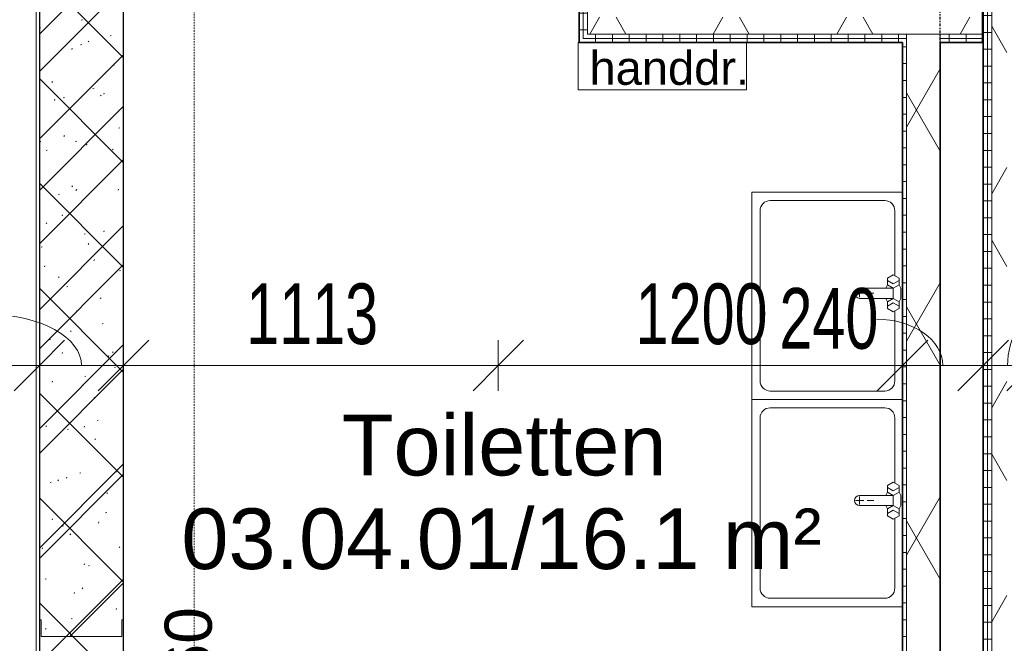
# Model space of a CAD drawing. Header units: millimetres. Extents: x -80560 to 110805, y -11020 to 52719.
# Tile 50 of 145: x 53761 to 56685, y 14293 to 16143. Entities that reach past the tile are written whole.
import ezdxf

# ---------------------------------------------------------------- set-up
doc = ezdxf.new("R2010")
doc.units = ezdxf.units.MM
doc.linetypes.add('CENTER2', pattern=[20, 8, -4, 4, -4])
doc.linetypes.add('DASHDOT2', pattern=[8, 4, -2, 0, -2])
for name, color, linetype, lineweight in [('A-ANNO-DIMS', 211, 'Continuous', 9), ('A-ANNO-DIMS-100', 211, 'Continuous', 9), ('A-ANNO-NOTE', 131, 'Continuous', 18), ('A-AREA-IDEN', 2, 'Continuous', 9), ('A-DETL', 90, 'Continuous', 18), ('A-DETL-GENF', 92, 'Continuous', 18), ('A-FLOR-OTLN', 51, 'Continuous', 18), ('A-WALL', 113, 'Continuous', 35), ('A-WALL-PATT', 111, 'Continuous', 35), ('G-ANNO-TEXT', 231, 'Continuous', 9), ('I-WALL', 2, 'Continuous', 18), ('P-SANR-FIXT', 6, 'Continuous', 18), ('S-GRID', 1, 'Continuous', 9)]:
    doc.layers.add(name, color=color, linetype=linetype, lineweight=lineweight)
doc.styles.add('Arial', font='arial.ttf', dxfattribs={"height": 180})
doc.styles.add('Arial_1', font='arial.ttf', dxfattribs={"height": 140})
doc.styles.add('Arial_5', font='arial.ttf', dxfattribs={"width": 0.7, "height": 180})
doc.styles.add('Arial_9', font='arial.ttf', dxfattribs={"height": 100})
doc.dimstyles.new('n3o_1_8', dxfattribs={"dimscale": 304.8, "dimtxt": 183.646692, "dimasz": 0.492126, "dimexe": 0.246063, "dimexo": 0.0625, "dimgap": 0.032808, "dimtad": 1, "dimdec": 0, "dimdsep": 46, "dimtxsty": 'Arial_5', "dimblk1": 'OBLIQUE', "dimblk2": 'OBLIQUE', "dimsah": 1, "dimcen": 0.09, "dimdle": 0.246063, "dimazin": 0, "dimtfac": 1, "dimtdec": 4, "dimtix": 1, "dimtmove": 0, "dimatfit": 3, "dimfxl": 0.246063, "dimfxlon": 1, "dimtvp": 1, "dimtolj": 1, "dimtzin": 0, "dimarcsym": 2})
doc.dimstyles.new('n3o_1_8_1', dxfattribs={"dimscale": 304.8, "dimtxt": 183.646692, "dimasz": 0.492126, "dimexe": 0.246063, "dimexo": 0.0625, "dimgap": 0.032808, "dimtad": 1, "dimdec": 0, "dimdsep": 46, "dimtxsty": 'Arial_5', "dimblk1": 'OBLIQUE', "dimblk2": 'OBLIQUE', "dimsah": 1, "dimcen": 0.09, "dimdle": 0.246063, "dimazin": 0, "dimtfac": 1, "dimtdec": 4, "dimtix": 1, "dimtmove": 1, "dimatfit": 3, "dimfxl": 0.246063, "dimfxlon": 1, "dimtvp": 1, "dimtolj": 1, "dimtzin": 0, "dimarcsym": 2})
pattern_1 = [(180, (56767.32, 14055.25), (-1e-13, -50), [])]
pattern_2 = [(60, (24894.82, 0), (-274.963, 158.75), []), (120, (24894.82, 0), (-274.963, -158.75), [])]
pattern_3 = [(90, (56021.07, 16075), (-50, 6e-14), [])]
pattern_4 = [(180, (55522.32, 17112.5), (-3e-14, -50), [])]

# ---------------------------------------------------------------- blocks, each defined once
blk = doc.blocks.new('19112_SW_LeonardoCollege_R2020_rvt-1-DO_03 derde verdieping')
at = {"layer": 'A-WALL-PATT', "lineweight": 5}
h = blk.add_hatch(dxfattribs=at)
h.set_pattern_fill('FP_169', color=10, angle=45, style=0, pattern_type=2)
h.set_pattern_definition([(135, (29175, 14167.5), (-155.563, -155.563), []), (225, (29175, 14167.5), (155.563, -155.563), [])])
h.paths.add_polyline_path([(29175, 10250), (29175, 18085), (28925, 18085), (28925, 10250), (29028.3, 10250)], flags=0)
at = {"layer": 'I-WALL', "color": 50, "lineweight": 25}
for p, q in [((28925, 18085), (28925, 10250)), ((29175, 10250), (29175, 18085))]:
    blk.add_line(p, q, dxfattribs=at)
blk = doc.blocks.new('95251-Leonardo College Leiden_rvt-1-DO_03 derde verdieping')
at = {"layer": 'A-WALL-PATT', "lineweight": 9}
h = blk.add_hatch(dxfattribs=at)
h.set_pattern_fill('FP_184', color=55, style=0, pattern_type=2)
h.set_pattern_definition([(45, (0, 0), (-176.7767, 176.7767), []), (17, (0, 0), (51.37877, 156.87645), [3.353, -159.647, 3.353, -88.647, -134]), (17, (0, 0), (51.37877, 156.87645), [-255, 3.353, -130.647]), (48, (0, 0), (-36.014, 160.26226), [3.353, -158.647, 3.353, -160.647, -132]), (48, (0, 0), (-36.014, 160.26226), [-326, 3.353, -128.647]), (71, (0, 0), (-94.825, 133.12483), [3.353, -156.647, 3.353, -87.247, -131]), (71, (0, 0), (-94.825, 133.12483), [-250.6, 3.353, -127.647])])
h.paths.add_polyline_path([(29050, 14312.5), (29170, 14312.5), (29170, 14362.5), (29175, 14362.5), (29175, 18085), (28925, 18085), (28925, 14362.5), (28930, 14362.5), (28930, 14312.5), (29028.3, 14312.5)], flags=0)
at = {"layer": 'A-WALL', "color": 130, "lineweight": 5}
for p, q in [((28925, 18085), (28925, 14362.5)), ((29175, 14362.5), (29175, 18085)), ((28925, 14362.5), (28930, 14362.5)), ((28930, 14362.5), (28930, 14312.5)), ((29170, 14312.5), (29170, 14362.5)), ((29170, 14362.5), (29175, 14362.5)), ((28930, 14312.5), (29170, 14312.5))]:
    blk.add_line(p, q, dxfattribs=at)
blk = doc.blocks.new('74_n3o_fonteintje_450x600 - std-V224-DO_03 derde verdieping')
at = {"layer": 'P-SANR-FIXT'}
for p, q in [((-300, -2.5), (-300, -450)), ((315, -450), (315, -2.5)), ((-300, -450), (315, -450))]:
    blk.add_line(p, q, dxfattribs=at)
blk = doc.blocks.new('53_wastafel_450X600 - std-V225-DO_03 derde verdieping')
at = {"layer": 'P-SANR-FIXT'}
for p, q in [((-300, -450), (-300, -2.5)), ((-52.4, -25), (-245, -25)), ((-45, -12.2), (-55, -29.5)), ((-25, -12.2), (-45, -12.2)), ((-28.4, -29.5), (-38.4, -12.2)), ((-25, -12.2), (-15, -7.2)), ((-15, -29.5), (-25, -12.2)), ((-15, -7.2), (15, -7.2)), ((15, -7.2), (25, -12.2)), ((15, -29.5), (25, -12.2)), ((25, -12.2), (45, -12.2)), ((28.4, -29.5), (38.4, -12.2)), ((45, -12.2), (55, -29.5)), ((260, -25), (52.4, -25)), ((315, -2.5), (315, -450)), ((-275, -55), (-275, -395)), ((-55, -29.5), (-45, -46.8)), ((-45, -46.8), (-25, -46.8)), ((-38.4, -46.8), (-28.4, -29.5)), ((-25, -46.8), (-15, -29.5)), ((-25, -46.8), (-15, -51.8)), ((-15, -29.5), (-15, -129.5)), ((15, -29.5), (-15, -29.5)), ((25, -46.8), (15, -29.5)), ((15, -129.5), (15, -29.5)), ((25, -46.8), (15, -51.8)), ((45, -46.8), (25, -46.8)), ((38.4, -46.8), (28.4, -29.5)), ((55, -29.5), (45, -46.8)), ((290, -395), (290, -55)), ((0, -107.5), (0, -87.5)), ((12, -129.5), (-12, -129.5)), ((0, -141.5), (0, -117.5)), ((-245, -425), (260, -425)), ((315, -450), (-300, -450))]:
    blk.add_line(p, q, dxfattribs=at)
for centre, radius, start, end in [((-245, -55), 30, 90, 180), ((260, -55), 30, 0, 90), ((0, -129.5), 15, 180, 0), ((-245, -395), 30, 180, 270), ((260, -395), 30, 270, 360)]:
    blk.add_arc(centre, radius, start, end, dxfattribs=at)
blk = doc.blocks.new('01_n3o_symbool_lijn_met_tekst - brandwerend_B60-31157474-DO_03 derde verdieping')
at = {"layer": 'A-DETL-GENF', "color": 3, "linetype": 'DASHDOT2'}
blk.add_line((0, 0), (8362.5, 0), dxfattribs=at)
blk = doc.blocks.new('DIMBLOCK297-DO_03 derde verdieping')
at = {"layer": 'A-ANNO-DIMS-100'}
for p, q in [((51219.8, 15116.7), (51294.8, 15191.7)), ((51219.8, 15191.7), (51219.8, 15041.7)), ((51219.8, 15116.7), (51219.8, 15191.7)), ((53819.8, 15116.7), (53894.8, 15191.7)), ((53819.8, 15191.7), (53819.8, 15041.7)), ((53819.8, 15116.7), (53819.8, 15191.7)), ((51219.8, 15116.7), (51144.8, 15041.7)), ((51219.8, 15116.7), (53819.8, 15116.7)), ((53819.8, 15116.7), (53744.8, 15041.7))]:
    blk.add_line(p, q, dxfattribs=at)
at = {"layer": 'A-ANNO-DIMS-100', "color": 0, "insert": (52327.7, 15360.4), "char_height": 180, "width": 461.094, "attachment_point": 1, "line_spacing_factor": 0.941778, "style": 'Arial_5'}
blk.add_mtext('2600', dxfattribs=at)
blk = doc.blocks.new('_Oblique')
at = {"color": 0, "linetype": 'ByBlock', "lineweight": -2}
blk.add_line((-0.5, -0.5), (0.5, 0.5), dxfattribs=at)
blk = doc.blocks.new('DIMBLOCK298-DO_03 derde verdieping')
at = {"layer": 'A-ANNO-DIMS-100'}
for p, q in [((53819.8, 15116.7), (53894.8, 15191.7)), ((53819.8, 15191.7), (53819.8, 15041.7)), ((53819.8, 15116.7), (53819.8, 15191.7)), ((54069.8, 15116.7), (54144.8, 15191.7)), ((54069.8, 15191.7), (54069.8, 15041.7)), ((54069.8, 15116.7), (54069.8, 15191.7)), ((53819.8, 15116.7), (53744.8, 15041.7)), ((53819.8, 15116.7), (54069.8, 15116.7)), ((54069.8, 15116.7), (53994.8, 15041.7))]:
    blk.add_line(p, q, dxfattribs=at)
blk.add_ellipse((53671, 15116.7), major_axis=(273.8, 0), ratio=0.552521, start_param=0, end_param=1.570796, dxfattribs=at)
at = {"layer": 'A-ANNO-DIMS-100', "color": 0, "insert": (53382.9, 15360.4), "char_height": 180, "width": 345.821, "attachment_point": 1, "line_spacing_factor": 0.941778, "style": 'Arial_5'}
blk.add_mtext('250', dxfattribs=at)
blk = doc.blocks.new('DIMBLOCK299-DO_03 derde verdieping')
at = {"layer": 'A-ANNO-DIMS-100'}
for p, q in [((54069.8, 15116.7), (54144.8, 15191.7)), ((54069.8, 15191.7), (54069.8, 15041.7)), ((54069.8, 15116.7), (54069.8, 15191.7)), ((55182.3, 15116.7), (55257.3, 15191.7)), ((55182.3, 15041.7), (55182.3, 15191.7)), ((54069.8, 15116.7), (53994.8, 15041.7)), ((54069.8, 15116.7), (55182.3, 15116.7)), ((55182.3, 15116.7), (55107.3, 15041.7)), ((55182.3, 15116.7), (55182.3, 15041.7))]:
    blk.add_line(p, q, dxfattribs=at)
at = {"layer": 'A-ANNO-DIMS-100', "color": 0, "insert": (54433.9, 15360.4), "char_height": 180, "width": 461.094, "attachment_point": 1, "line_spacing_factor": 0.941778, "style": 'Arial_5'}
blk.add_mtext('1113', dxfattribs=at)
blk = doc.blocks.new('DIMBLOCK300-DO_03 derde verdieping')
at = {"layer": 'A-ANNO-DIMS-100'}
for p, q in [((55182.3, 15116.7), (55257.3, 15191.7)), ((55182.3, 15041.7), (55182.3, 15191.7)), ((56382.3, 15116.7), (56457.3, 15191.7)), ((56382.3, 15191.7), (56382.3, 15041.7)), ((56382.3, 15116.7), (56382.3, 15191.7)), ((55182.3, 15116.7), (55107.3, 15041.7)), ((55182.3, 15116.7), (56382.3, 15116.7)), ((55182.3, 15116.7), (55182.3, 15041.7)), ((56382.3, 15116.7), (56307.3, 15041.7))]:
    blk.add_line(p, q, dxfattribs=at)
at = {"layer": 'A-ANNO-DIMS-100', "color": 0, "insert": (55590.2, 15360.4), "char_height": 180, "width": 461.094, "attachment_point": 1, "line_spacing_factor": 0.941778, "style": 'Arial_5'}
blk.add_mtext('1200', dxfattribs=at)
blk = doc.blocks.new('DIMBLOCK301-DO_03 derde verdieping')
at = {"layer": 'A-ANNO-DIMS-100'}
for p, q in [((56382.3, 15116.7), (56457.3, 15191.7)), ((56382.3, 15191.7), (56382.3, 15041.7)), ((56382.3, 15116.7), (56382.3, 15191.7)), ((56622.3, 15116.7), (56697.3, 15191.7)), ((56622.3, 15191.7), (56622.3, 15041.7)), ((56622.3, 15116.7), (56622.3, 15191.7)), ((56382.3, 15116.7), (56307.3, 15041.7)), ((56382.3, 15116.7), (56622.3, 15116.7)), ((56622.3, 15116.7), (56547.3, 15041.7))]:
    blk.add_line(p, q, dxfattribs=at)
blk.add_ellipse((56305.4, 15116.7), major_axis=(196.9, 0), ratio=0.698957, start_param=0, end_param=1.570796, dxfattribs=at)
at = {"layer": 'A-ANNO-DIMS-100', "color": 0, "insert": (56017.3, 15346.7), "char_height": 180, "width": 345.821, "attachment_point": 1, "line_spacing_factor": 0.941778, "style": 'Arial_5'}
blk.add_mtext('240', dxfattribs=at)
blk = doc.blocks.new('DIMBLOCK302-DO_03 derde verdieping')
at = {"layer": 'A-ANNO-DIMS-100'}
for p, q in [((56622.3, 15116.7), (56697.3, 15191.7)), ((56622.3, 15191.7), (56622.3, 15041.7)), ((56622.3, 15116.7), (56622.3, 15191.7)), ((56767.3, 15116.7), (56842.3, 15191.7)), ((56767.3, 15191.7), (56767.3, 15041.7)), ((56767.3, 15116.7), (56767.3, 15191.7)), ((56622.3, 15116.7), (56547.3, 15041.7)), ((56622.3, 15116.7), (56767.3, 15116.7)), ((56767.3, 15116.7), (56692.3, 15041.7))]:
    blk.add_line(p, q, dxfattribs=at)
blk.add_ellipse((56793.2, 15116.7), major_axis=(0, 151.3), ratio=0.6506, start_param=0, end_param=1.570796, dxfattribs=at)
at = {"layer": 'A-ANNO-DIMS-100', "color": 0, "insert": (56793.2, 15360.4), "char_height": 180, "width": 345.821, "attachment_point": 1, "line_spacing_factor": 0.941778, "style": 'Arial_5'}
blk.add_mtext('145', dxfattribs=at)

msp = doc.modelspace()

# ---------------------------------------------------------------- hatches: boundary and pattern name
at = {"layer": 'A-WALL-PATT', "lineweight": 18}
h = msp.add_hatch(dxfattribs=at)
h.set_pattern_fill('FP_2', color=256, style=0, pattern_type=2)
h.set_pattern_definition(pattern_2)
h.paths.add_polyline_path([(56647.3, 9960.5), (56692.3, 9960.5), (56692.3, 18137.5), (56647.3, 18137.5), (56647.3, 10255.6)], flags=0)
h = msp.add_hatch(dxfattribs=at)
h.set_pattern_fill('FP_39', color=256, angle=90, style=0, pattern_type=2)
h.set_pattern_definition(pattern_4)
h.paths.add_polyline_path([(55434.8, 16087.5), (55434.8, 18050), (55422.3, 18050), (55422.3, 16087.5)], flags=0)
h = msp.add_hatch(dxfattribs=at)
h.set_pattern_fill('FP_39', color=256, angle=90, style=0, pattern_type=2)
h.set_pattern_definition(pattern_4)
h.paths.add_polyline_path([(55434.8, 16100), (55447.3, 16100), (55447.3, 18062.5), (55434.8, 18062.5), (55434.8, 16175)], flags=0)
h = msp.add_hatch(dxfattribs=at)
h.set_pattern_fill('FP_30', color=256, angle=90, style=0, pattern_type=2)
h.set_pattern_definition(pattern_1)
h.paths.add_polyline_path([(56622.3, 9960.5), (56634.8, 9960.5), (56634.8, 18062.5), (56622.3, 18062.5), (56622.3, 10255.6)], flags=0)
h = msp.add_hatch(dxfattribs=at)
h.set_pattern_fill('FP_30', color=256, angle=90, style=0, pattern_type=2)
h.set_pattern_definition(pattern_1)
h.paths.add_polyline_path([(56634.8, 9960.5), (56647.3, 9960.5), (56647.3, 18062.5), (56634.8, 18062.5), (56634.8, 10255.6)], flags=0)
h = msp.add_hatch(dxfattribs=at)
h.set_pattern_fill('FP_2', color=256, style=0, pattern_type=2)
h.set_pattern_definition(pattern_2)
h.paths.add_polyline_path([(55447.3, 16100), (56619.8, 16100), (56619.8, 16150), (55447.3, 16150)], flags=0)
h = msp.add_hatch(dxfattribs=at)
h.set_pattern_fill('FP_38', color=256, angle=90, style=0, pattern_type=2)
h.set_pattern_definition(pattern_3)
h.paths.add_polyline_path([(56394.8, 16075), (56394.8, 16087.5), (55422.3, 16087.5), (55422.3, 16075), (56382.3, 16075)], flags=0)
h.paths.add_polyline_path([(56619.8, 16075), (56619.8, 16087.5), (56494.8, 16087.5), (56494.8, 16075)], flags=0)
h = msp.add_hatch(dxfattribs=at)
h.set_pattern_fill('FP_38', color=256, angle=90, style=0, pattern_type=2)
h.set_pattern_definition(pattern_3)
h.paths.add_polyline_path([(56494.8, 16087.5), (56619.8, 16087.5), (56619.8, 16100), (56494.8, 16100)], flags=0)
h.paths.add_polyline_path([(55434.8, 16087.5), (56394.8, 16087.5), (56394.8, 16100), (55434.8, 16100)], flags=0)
h = msp.add_hatch(dxfattribs=at)
h.set_pattern_fill('FP_2', color=256, style=0, pattern_type=2)
h.set_pattern_definition(pattern_2)
h.paths.add_polyline_path([(56494.8, 10250), (56494.8, 16100), (56394.8, 16100), (56394.8, 10250), (56419.3, 10250)], flags=0)
h = msp.add_hatch(dxfattribs=at)
h.set_pattern_fill('FP_76', color=256, angle=90, style=0, pattern_type=2)
h.set_pattern_definition([(360, (56382.32, 13162.5), (2e-13, 50), [])])
h.paths.add_polyline_path([(56394.8, 10250), (56394.8, 16075), (56382.3, 16075), (56382.3, 10250)], flags=0)

# ---------------------------------------------------------------- linework, layer by layer
at = {"layer": 'A-DETL'}
for p, q in [((55419.8, 16075), (55919.8, 16075)), ((55419.8, 15935), (55419.8, 16075)), ((55919.8, 16075), (55919.8, 15935)), ((55919.8, 15935), (55419.8, 15935))]:
    msp.add_line(p, q, dxfattribs=at)
at = {"layer": 'A-FLOR-OTLN'}
msp.add_line((53809.8, 18050), (53809.8, 14230), dxfattribs=at)
at = {"layer": 'A-WALL', "lineweight": 18}
for p, q in [((56647.3, 18137.5), (56647.3, 9960.5)), ((55434.8, 16087.5), (55434.8, 18062.5)), ((55447.3, 16100), (55447.3, 18062.5)), ((56634.8, 9960.5), (56634.8, 18062.5)), ((56394.8, 16087.5), (55434.8, 16087.5)), ((56619.8, 16100), (55447.3, 16100)), ((56394.8, 16100), (56394.8, 10250)), ((56494.8, 16100), (56494.8, 16075)), ((56619.8, 16087.5), (56494.8, 16087.5))]:
    msp.add_line(p, q, dxfattribs=at)
at = {"layer": 'I-WALL', "lineweight": 35}
for p, q in [((55422.3, 18050), (55422.3, 16075)), ((56622.3, 18050), (56622.3, 9960.5)), ((56619.8, 16075), (56619.8, 16175)), ((55422.3, 16075), (56382.3, 16075)), ((56382.3, 16075), (56382.3, 10250)), ((56494.8, 16075), (56619.8, 16075)), ((56494.8, 10250), (56494.8, 16075))]:
    msp.add_line(p, q, dxfattribs=at)
at = {"layer": 'S-GRID', "linetype": 'CENTER2', "lineweight": 25}
msp.add_line((56494.8, 4383.3), (56494.8, 52119.1), dxfattribs=at)

# ---------------------------------------------------------------- block references
at = {"color": 250, "lineweight": 5}
for name in ['19112_SW_LeonardoCollege_R2020_rvt-1-DO_03 derde verdieping', '95251-Leonardo College Leiden_rvt-1-DO_03 derde verdieping']:
    msp.add_blockref(name, (24894.8, 0), dxfattribs=at)
at = {"layer": 'A-DETL-GENF', "color": 3, "linetype": 'DASHDOT2', "rotation": 90}
msp.add_blockref('01_n3o_symbool_lijn_met_tekst - brandwerend_B60-31157474-DO_03 derde verdieping', (54279.8, 10000), dxfattribs=at)
at = {"layer": 'P-SANR-FIXT', "rotation": 269.9999999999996}
for name, p in [('74_n3o_fonteintje_450x600 - std-V224-DO_03 derde verdieping', (56384.8, 15331.2)), ('53_wastafel_450X600 - std-V225-DO_03 derde verdieping', (56384.8, 15331.2)), ('74_n3o_fonteintje_450x600 - std-V224-DO_03 derde verdieping', (56384.8, 14716.2)), ('53_wastafel_450X600 - std-V225-DO_03 derde verdieping', (56384.8, 14716.2))]:
    msp.add_blockref(name, p, dxfattribs=at)

# ---------------------------------------------------------------- texts
at = {"layer": 'A-ANNO-NOTE', "color": 3, "linetype": 'DASHDOT2', "insert": (54191.8, 14052), "char_height": 140, "width": 408.861, "attachment_point": 1, "rotation": 90, "style": 'Arial_1'}
msp.add_mtext('B60', dxfattribs=at)
at = {"layer": 'A-AREA-IDEN', "char_height": 180, "attachment_point": 1, "style": 'Arial'}
for s, insert, width in [('Toiletten', (54717.6, 14970.7), 1114.346), ('03.04.01/16.1 m²', (54241.4, 14692.9), 2260.759)]:
    msp.add_mtext(s, dxfattribs=dict(at, insert=insert, width=width))
at = {"layer": 'G-ANNO-TEXT', "color": 7, "insert": (55453.2, 16049.7), "char_height": 100, "width": 553.164, "attachment_point": 1, "style": 'Arial_9'}
msp.add_mtext('handdr.', dxfattribs=at)

# ---------------------------------------------------------------- dimensions: what is measured, and where the dimension line sits
at = {"layer": 'A-ANNO-DIMS'}
for base, p1, p2, override, picture, middle in [((53819.8, 15116.7), (51219.8, 15191.7), (53819.8, 15191.7), {"dimpost": '<>', "dimfxl": 2600}, 'DIMBLOCK297-DO_03 derde verdieping', (52519.8, 15218.6)), ((55182.3189632, 15116.7236725), (54069.8189632, 15191.7236725), (55182.3189632, 15041.7236725), {"dimpost": '<>', "dimfxl": 1122.566813}, 'DIMBLOCK299-DO_03 derde verdieping', (54626.0689632, 15218.6882024)), ((56382.3, 15116.7), (55182.3, 15041.7), (56382.3, 15191.7), {"dimpost": '<>', "dimfxl": 1209.338662}, 'DIMBLOCK300-DO_03 derde verdieping', (55782.3, 15218.6))]:
    dim = msp.add_linear_dim(base=base, p1=p1, p2=p2, dimstyle='n3o_1_8', override=override, dxfattribs=at)
    dim.commit()
    dim.dimension.update_dxf_attribs({"geometry": picture, "text_midpoint": middle})
for base, p1, p2, override, picture, middle in [((54069.8, 15116.7), (53819.8, 15191.7), (54069.8, 15191.7), {"dimpost": '<>', "dimfxl": 250}, 'DIMBLOCK298-DO_03 derde verdieping', (53555.8, 15240.4)), ((56622.3, 15116.7), (56382.3, 15191.7), (56622.3, 15191.7), {"dimpost": '<>', "dimfxl": 240}, 'DIMBLOCK301-DO_03 derde verdieping', (56190.2, 15226.7)), ((56767.3, 15116.7), (56622.3, 15191.7), (56767.3, 15191.7), {"dimpost": '<>', "dimfxl": 145}, 'DIMBLOCK302-DO_03 derde verdieping', (56966.1, 15240.4))]:
    dim = msp.add_linear_dim(base=base, p1=p1, p2=p2, dimstyle='n3o_1_8_1', override=override, dxfattribs=at)
    dim.commit()
    dim.dimension.update_dxf_attribs({"geometry": picture, "text_midpoint": middle, "dimtype": 160})

doc.saveas('drawing.dxf')
